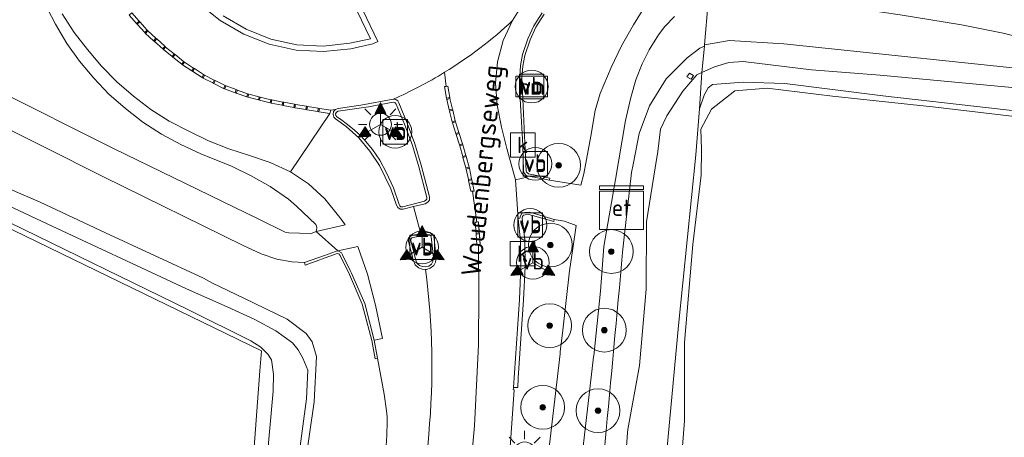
# Model space of a CAD drawing. Header units: metres. Extents: x 153919 to 160124, y 449312 to 452850.
# Tile 41 of 81: x 156020 to 156110, y 451740 to 451778. Entities that reach past the tile are written whole.
import ezdxf
from ezdxf.enums import TextEntityAlignment as Align

# ---------------------------------------------------------------- set-up
doc = ezdxf.new("R2010")
doc.units = ezdxf.units.M
for name, color, linetype, lineweight in [('B-WE-GR-BOOM-S', 90, 'Continuous', 25), ('B-WE-GR-GRAS-GV', 60, 'Continuous', 13), ('B-WE-GR-GROENVOORZIENING-GV', 80, 'Continuous', 18), ('B-WE-IE-MEUBILAIR_WEGMEUBILAIR-GV', 7, 'Continuous', 18), ('B-WE-IE-MEUBILAIR_WEGMEUBILAIR-S', 7, 'Continuous', 25), ('B-WE-IE-MEUBILAIR_WEGMEUBILAIR_PAAL-S', 7, 'Continuous', 25), ('B-WE-IE-MEUBILAIR_WEGMEUBILAIR_VERKEERSBORD-S', 7, 'Continuous', 25), ('B-WE-IE-TERREINAFSCHEIDING_KUNSTMATIG_MUUR-GV', 90, 'Continuous', 18), ('B-WE-KL-ET_KAST-S', 10, 'Continuous', 25), ('B-WE-KL-ET_LS_OV_LICHTMAST-S', 190, 'Continuous', 25), ('B-WE-OG-TOPOGRAFIE-T18', 7, 'Continuous', 18), ('B-WE-OG-TOPOGRAFIE_WATER-GV', 130, 'Continuous', 18), ('B-WE-OG-TOPOGRAFIE_WATER_SLOOT-GV', 120, 'Continuous', 18), ('B-WE-OG-WEG-GV', 7, 'Continuous', 18), ('B-WE-RI-GWA_KOLK-S', 30, 'Continuous', 25), ('B-WE-VH-VERHARDING_ASFALT-GV', 252, 'Continuous', 18), ('B-WE-VH-VERHARDING_GESLOTEN-GV', 252, 'Continuous', 18), ('B-WE-VH-VERHARDING_OPEN-GV', 252, 'Continuous', 18)]:
    doc.layers.add(name, color=color, linetype=linetype, lineweight=lineweight)
doc.styles.add('NLCS-ISO', font='NLCS-ISO.ttf')
doc.styles.add('NLCS-ISO-M1000-T18', font='NLCS-ISO.ttf', dxfattribs={"height": 1.8})

# ---------------------------------------------------------------- blocks, each defined once
blk = doc.blocks.new('SIE-WEG_VERKEERSBORD-SO')
at = {"color": 0, "linetype": 'ByBlock', "lineweight": 18}
blk.add_lwpolyline([(-1.125, -1.125), (1.125, -1.125), (1.125, 1.125), (-1.125, 1.125)], close=True, dxfattribs=at)
at = {"color": 0, "linetype": 'ByBlock', "lineweight": 18, "style": 'NLCS-ISO'}
blk.add_text('vb', height=1.5, dxfattribs=at).set_placement((0, 0), align=Align.MIDDLE_CENTER)
blk = doc.blocks.new('SIE-WEG_VERKEERSBORD_WEGWIJZER-SO')
at = {"linetype": 'ByBlock', "lineweight": 18}
h = blk.add_hatch(color=0, dxfattribs=at)
h.dxf.hatch_style = 1
h.paths.add_polyline_path([(0.5, 1), (0, 2), (-0.5, 1)])
h = blk.add_hatch(color=0, dxfattribs=at)
h.dxf.hatch_style = 1
h.paths.add_polyline_path([(-1.384, -0.222), (-2, -1.155), (-0.884, -1.088)])
h = blk.add_hatch(color=0, dxfattribs=at)
h.dxf.hatch_style = 1
h.paths.add_polyline_path([(1.384, -0.222), (2, -1.155), (0.884, -1.088)])
at = {"color": 0, "linetype": 'ByBlock', "lineweight": 18}
for points in [[(0.5, 1), (0, 2), (-0.5, 1)], [(-1.384, -0.222), (-2, -1.155), (-0.884, -1.088)], [(1.384, -0.222), (2, -1.155), (0.884, -1.088)]]:
    blk.add_lwpolyline(points, close=True, dxfattribs=at)
for points in [[(0, 1), (0, 0)], [(-1.134, -0.655), (0, 0)], [(1.134, -0.655), (0, 0)]]:
    blk.add_lwpolyline(points, dxfattribs=at)
blk = doc.blocks.new('SKL-ET_KAST_ELEKTRA-SO')
at = {"color": 0, "linetype": 'ByBlock', "lineweight": 18}
for points in [[(-2, 2), (2, 2), (2, 1.68), (-2, 1.68)], [(-2, 1.52), (2, 1.52), (2, -2), (-2, -2)]]:
    blk.add_lwpolyline(points, close=True, dxfattribs=at)
at = {"color": 0, "linetype": 'ByBlock', "lineweight": 18, "style": 'NLCS-ISO'}
blk.add_text('et', height=1.5, dxfattribs=at).set_placement((0, 0), align=Align.MIDDLE_CENTER)
blk = doc.blocks.new('SKL-ET_OV_LICHTMAST-SO')
at = {"color": 0, "linetype": 'ByBlock', "lineweight": 18}
for points in [[(0, 2), (0, 1.25)], [(-1.414, 1.414), (-0.884, 0.884)], [(0.884, 0.884), (1.414, 1.414)], [(-1.25, 0), (-2, 0)], [(2, 0), (1.25, 0)], [(-1.414, -1.414), (-0.884, -0.884)], [(0.884, -0.884), (1.414, -1.414)], [(0, -1.25), (0, -2)]]:
    blk.add_lwpolyline(points, dxfattribs=at)
blk.add_circle((0, 0), 1, dxfattribs=at)
blk = doc.blocks.new('SIE-WEG_PAAL_VERKEERSBORD-SO')
at = {"color": 0, "linetype": 'ByBlock', "lineweight": 18}
blk.add_circle((0, 0), 1.5, dxfattribs=at)
at = {"color": 0, "linetype": 'ByBlock', "lineweight": 18, "style": 'NLCS-ISO'}
blk.add_text('vb', height=1.5, dxfattribs=at).set_placement((0, 0.132), align=Align.MIDDLE_CENTER)
blk = doc.blocks.new('SIE-WEG_PAAL_HECTOMETERPAAL-SO')
at = {"color": 0, "linetype": 'ByBlock', "lineweight": 18}
blk.add_lwpolyline([(-1.44375, -0.94375), (1.44375, -0.94375), (1.44375, 0.94375), (-1.44375, 0.94375)], close=True, dxfattribs=at)
at = {"color": 0, "linetype": 'ByBlock', "lineweight": 18, "style": 'NLCS-ISO'}
blk.add_text('hm', height=1.5, dxfattribs=at).set_placement((0, 0), align=Align.MIDDLE_CENTER)
at = {"style": 'NLCS-ISO'}
blk.add_attdef('WAARDE', (2.13125, -1.69375), '', height=1.5, dxfattribs=at)
blk = doc.blocks.new('SRI-KOLK-SO')
at = {"color": 0, "linetype": 'ByBlock', "lineweight": 18}
blk.add_lwpolyline([(-1.125, -1.125), (1.125, -1.125), (1.125, 1.125), (-1.125, 1.125)], close=True, dxfattribs=at)
at = {"color": 0, "linetype": 'ByBlock', "lineweight": 18, "style": 'NLCS-ISO'}
blk.add_text('k', height=1.5, dxfattribs=at).set_placement((0, 0), align=Align.MIDDLE_CENTER)
blk = doc.blocks.new('SGR-BOOM_01-SO')
at = {"linetype": 'ByBlock', "lineweight": 18}
h = blk.add_hatch(color=0, dxfattribs=at)
h.dxf.hatch_style = 1
edge = h.paths.add_edge_path()
edge.add_arc((0, 0), 0.25, 0, 360)
at = {"color": 0, "linetype": 'ByBlock', "lineweight": 18}
for radius in [2, 0.25]:
    blk.add_circle((0, 0), radius, dxfattribs=at)

msp = doc.modelspace()

# ---------------------------------------------------------------- linework, layer by layer
at = {"layer": 'B-WE-GR-GRAS-GV', "flags": 128}
for points in [[(156029.35, 451606.962), (156033.749, 451644.4), (156035.888, 451664.701), (156041.327, 451737.99), (156041.934, 451746.17), (156042.069, 451747.991), (155984.938, 451775.782), (155970.884, 451781.186), (155963.135, 451784.165), (155960.139, 451785.317), (155937.846, 451794.233), (155917.216, 451804.29), (155884.66, 451819.962), (155880.879, 451821.616), (155879.628, 451822.163), (155879.51, 451821.04), (155869.668, 451727.718), (155865.53, 451688.485), (155864.948, 451675.306), (155864.741, 451670.626), (155861.618, 451607.156)], [(155931.116, 451805.689), (155947.529, 451797.964), (155962.185, 451790.698), (155977.729, 451783.391), (155990.156, 451776.408), (155993.062, 451775.092), (155997.271, 451773.544), (156005.551, 451769.384), (156014.728, 451764.659), (156021.873, 451761.593), (156027.83, 451758.777), (156036.77, 451754.635), (156037.61, 451754.193), (156040.457, 451752.808), (156044.413, 451750.882), (156046.166, 451749.584), (156046.705, 451748.833), (156047.109, 451747.485), (156046.871, 451743.345), (156046.06, 451737.653), (156034.207, 451609.159)], [(156111.336, 451769.366), (156103.593, 451770.277), (156094.205, 451771.286), (156088.242, 451772.012), (156085.293, 451771.757), (156083.154, 451770.093), (156082.166, 451768.271), (156082.245, 451766.394), (156082.222, 451764.064), (156081.444, 451757.712), (156080.705, 451748.764), (156080.693, 451741.597), (156077.548, 451701.764), (156075.212, 451678.663), (156074.322, 451671.336), (156073.672, 451663.379), (156070.347, 451628.677), (156069.734, 451623.007), (156069.104, 451616.684), (156068.417, 451608.273)], [(156053.345, 451737.379), (156053.507, 451740.282), (156053.548, 451741.516), (156053.539, 451741.983), (156053.48, 451742.524), (156053.275, 451744.042), (156052.679, 451747.318), (156052.444, 451747.28), (156052.148, 451748.961), (156051.28, 451752.277), (156050.107, 451754.992), (156049.266, 451756.709), (156049.174, 451756.842), (156049.049, 451756.904), (156048.884, 451756.866), (156046.065, 451755.844), (156045.993, 451756.076), (156044.86, 451756.138), (156043.468, 451756.393), (156042.052, 451756.855), (156040.39, 451757.618), (156027.652, 451763.912), (156016.534, 451769.495)]]:
    msp.add_lwpolyline(points, dxfattribs=at)
at = {"layer": 'B-WE-GR-GROENVOORZIENING-GV', "flags": 128}
for points in [[(156075.139, 451758.104), (156075.846, 451764.299), (156075.991, 451765.027), (156076.556, 451767.865), (156077.502, 451770.411), (156079.031, 451772.861), (156080.93, 451774.797), (156082.081, 451775.674), (156082.501, 451775.862), (156082.511, 451775.969), (156082.863, 451779.884)], [(156067.712, 451778.902), (156066.944, 451777.716), (156066.392, 451776.512), (156065.898, 451775.086), (156065.709, 451774.069), (156065.648, 451773.048), (156065.693, 451771.025), (156065.92, 451766.816), (156065.979, 451764.438), (156066.071, 451764.212), (156066.193, 451764.047), (156066.309, 451763.987), (156066.313, 451764.004), (156068.362, 451763.601), (156071.237, 451763.158), (156071.486, 451764.173), (156072.125, 451767.637), (156072.532, 451769.969), (156072.989, 451771.518), (156074.01, 451773.907), (156074.954, 451775.872), (156076.023, 451777.813), (156076.84, 451779.067)], [(156079.776, 451778.56), (156078.906, 451777.649), (156078.328, 451776.887), (156077.466, 451775.517), (156076.825, 451774.228), (156076.257, 451772.771), (156075.784, 451771.172), (156075.294, 451769.061), (156074.382, 451763.672), (156073.33, 451757.538), (156073.025, 451753.444), (156072.405, 451747.555), (156072.396, 451747.468), (156071.061, 451736.103)], [(156068.008, 451736.322), (156069.33, 451747.743), (156069.355, 451747.942), (156069.565, 451749.62), (156070.202, 451755.324), (156070.492, 451757.343), (156070.804, 451759.468), (156069.741, 451759.855), (156068.797, 451760.022), (156066.881, 451760.593), (156066.503, 451760.671), (156066.101, 451760.655), (156065.837, 451760.541), (156065.706, 451760.331), (156065.668, 451760.114), (156065.518, 451760.072), (156065.719, 451758.06), (156065.761, 451755.67), (156065.618, 451752.682), (156065.087, 451744.664), (156065.063, 451744.455), (156065.155, 451744.434), (156064.771, 451739.183)], [(156060.587, 451609.414), (156061.338, 451615.86), (156062.634, 451624.086), (156064.134, 451637.397), (156067.255, 451674.474), (156069.51, 451698.367), (156071.73, 451719.881), (156072.039, 451724.164), (156073.111, 451735.957), (156073.545, 451740.735)]]:
    msp.add_lwpolyline(points, dxfattribs=at)
at = {"layer": 'B-WE-GR-GROENVOORZIENING-GV'}
msp.add_lwpolyline([(156073.545, 451740.735, 0.000348), (156075.139, 451758.104)], format="xyb", dxfattribs=at)
at = {"layer": 'B-WE-IE-MEUBILAIR_WEGMEUBILAIR-GV', "flags": 128}
for points in [[(156036.349, 451779.76), (156038.29, 451778.205), (156040.465, 451776.956), (156042.786, 451776.029), (156045.229, 451775.483), (156047.729, 451775.357), (156050.229, 451775.612), (156052.235, 451776.058), (156052.704, 451776.282), (156050.619, 451780.626)], [(156049.961, 451780.86), (156052.016, 451776.512), (156050.134, 451776.119), (156047.717, 451775.857), (156045.298, 451775.97), (156042.932, 451776.494), (156040.685, 451777.406), (156038.575, 451778.62)], [(156067.712, 451778.902), (156066.944, 451777.716), (156066.392, 451776.512), (156065.898, 451775.086), (156065.709, 451774.069), (156065.648, 451773.048), (156065.693, 451771.025), (156065.92, 451766.816), (156065.979, 451764.438), (156066.071, 451764.212), (156066.193, 451764.047), (156066.309, 451763.987), (156066.313, 451764.004), (156068.362, 451763.601), (156068.395, 451763.78), (156067.527, 451763.958), (156066.442, 451764.188), (156066.355, 451764.263), (156066.279, 451764.332), (156066.234, 451764.428), (156066.112, 451767.027), (156065.943, 451771.021), (156065.854, 451773.024), (156065.936, 451774.026), (156066.11, 451775.01), (156066.603, 451776.439), (156067.121, 451777.596), (156067.886, 451778.777)]]:
    msp.add_lwpolyline(points, dxfattribs=at)
for points in [[(156030.239, 451778.886), (156030.005, 451778.679), (156030.667, 451777.932), (156030.901, 451778.139)], [(156030.967, 451778.064), (156030.734, 451777.857), (156031.418, 451777.085), (156031.629, 451777.318)], [(156031.7, 451777.247), (156031.491, 451777.016), (156032.232, 451776.347), (156032.437, 451776.575)], [(156032.511, 451776.508), (156032.306, 451776.28), (156033.059, 451775.6), (156033.249, 451775.836)], [(156033.325, 451775.771), (156033.137, 451775.537), (156033.914, 451774.911), (156034.104, 451775.148)], [(156034.183, 451775.085), (156033.992, 451774.849), (156034.793, 451774.204), (156034.962, 451774.462)], [(156035.042, 451774.402), (156034.875, 451774.147), (156035.711, 451773.602), (156035.874, 451773.852)], [(156035.958, 451773.797), (156035.795, 451773.547), (156036.658, 451772.984), (156036.79, 451773.246)], [(156036.876, 451773.196), (156036.745, 451772.935), (156037.636, 451772.487), (156037.769, 451772.749)], [(156037.858, 451772.705), (156037.726, 451772.442), (156038.617, 451771.993), (156038.75, 451772.258)], [(156038.842, 451772.217), (156038.708, 451771.951), (156039.678, 451771.598), (156039.779, 451771.875)], [(156039.873, 451771.841), (156039.772, 451771.564), (156040.736, 451771.213), (156040.81, 451771.499)], [(156058.96, 451771.085), (156059.254, 451771.157), (156059.088, 451772.194), (156058.777, 451772.15)], [(156040.906, 451771.469), (156040.832, 451771.184), (156041.798, 451770.935), (156041.873, 451771.224)], [(156041.97, 451771.199), (156041.895, 451770.91), (156042.861, 451770.661), (156042.937, 451770.954)], [(156043.034, 451770.931), (156042.959, 451770.637), (156043.956, 451770.443), (156044.014, 451770.742)], [(156044.112, 451770.723), (156044.054, 451770.424), (156045.034, 451770.234), (156045.092, 451770.534)], [(156057.021, 451761.45), (156057.247, 451761.583), (156057.412, 451761.786), (156057.399, 451762.073), (156056.662, 451764.969), (156056.087, 451766.931), (156055.382, 451768.799), (156054.614, 451770.668), (156054.513, 451770.857), (156054.337, 451770.984), (156054.094, 451771.005), (156051.134, 451770.442), (156049.072, 451770.155), (156048.833, 451770.071), (156048.652, 451769.865), (156048.609, 451769.591), (156048.671, 451769.374), (156048.82, 451769.199), (156049.8, 451768.507), (156050.961, 451767.457), (156051.976, 451766.254), (156052.834, 451764.929), (156053.879, 451762.801), (156054.402, 451761.309), (156054.527, 451761.092), (156054.733, 451760.961), (156055.012, 451760.951), (156055.943, 451761.182)], [(156048.87, 451769.507), (156048.838, 451769.659), (156048.912, 451769.816), (156049.086, 451769.908), (156051.832, 451770.319), (156054.104, 451770.739), (156054.266, 451770.683), (156054.376, 451770.558), (156055.135, 451768.71), (156055.842, 451766.857), (156056.415, 451764.932), (156057.18, 451762.015), (156057.161, 451761.88), (156057.092, 451761.765), (156056.966, 451761.693), (156054.968, 451761.171), (156054.81, 451761.165), (156054.691, 451761.253), (156054.651, 451761.378), (156054.123, 451762.889), (156053.451, 451764.345), (156052.875, 451765.424), (156052.197, 451766.419), (156051.408, 451767.348), (156051.147, 451767.646), (156050.558, 451768.165), (156049.936, 451768.692), (156049.285, 451769.165), (156048.961, 451769.399)], [(156059.279, 451771.06), (156058.983, 451770.988), (156059.219, 451770.016), (156059.511, 451770.087)], [(156045.19, 451770.516), (156045.132, 451770.216), (156046.126, 451770.053), (156046.176, 451770.357)], [(156046.274, 451770.341), (156046.225, 451770.037), (156047.209, 451769.876), (156047.26, 451770.183)], [(156047.358, 451770.167), (156047.308, 451769.86), (156048.327, 451769.693), (156048.393, 451770.001)], [(156059.48, 451768.938), (156059.766, 451769.017), (156059.534, 451769.99), (156059.242, 451769.919)], [(156059.796, 451768.921), (156059.514, 451768.832), (156059.816, 451767.878), (156060.097, 451767.967)], [(156060.148, 451766.829), (156060.429, 451766.918), (156060.127, 451767.872), (156059.846, 451767.783)], [(156060.457, 451766.822), (156060.175, 451766.733), (156060.441, 451765.779), (156060.735, 451765.861)], [(156060.763, 451765.765), (156060.467, 451765.683), (156060.736, 451764.719), (156061.041, 451764.804)], [(156061.064, 451764.707), (156060.759, 451764.622), (156060.967, 451763.663), (156061.262, 451763.727)], [(156061.49, 451762.599), (156061.282, 451763.629), (156060.988, 451763.565), (156061.199, 451762.588)], [(156068.797, 451760.022), (156066.881, 451760.593), (156066.503, 451760.671), (156066.101, 451760.655), (156065.837, 451760.541), (156065.706, 451760.331), (156065.668, 451760.114), (156065.518, 451760.072), (156065.719, 451758.06), (156065.761, 451755.67), (156065.618, 451752.682), (156065.087, 451744.664), (156065.466, 451744.649), (156065.506, 451745.532), (156065.997, 451752.65), (156066.146, 451755.656), (156066.101, 451758.135), (156065.874, 451760.129), (156065.904, 451760.281), (156066, 451760.394), (156066.14, 451760.448), (156066.486, 451760.457), (156066.813, 451760.387), (156068.75, 451759.818)], [(156061.887, 451759.781), (156061.589, 451759.751), (156061.658, 451758.768), (156061.958, 451758.789)], [(156056.613, 451758.71), (156055.892, 451758.564), (156055.655, 451758.466), (156055.496, 451758.253), (156055.488, 451757.997), (156055.945, 451756.221), (156056.111, 451755.874), (156056.401, 451755.602), (156056.745, 451755.465), (156057.037, 451755.449), (156057.138, 451755.444), (156057.474, 451755.564), (156057.799, 451755.816), (156057.968, 451756.115), (156058.016, 451756.534), (156057.795, 451758.475), (156057.68, 451758.692), (156057.46, 451758.833), (156057.218, 451758.833)], [(156057.52, 451758.512), (156057.576, 451758.411), (156057.765, 451756.526), (156057.73, 451756.181), (156057.61, 451755.928), (156057.34, 451755.731), (156057.084, 451755.669), (156056.767, 451755.696), (156056.492, 451755.798), (156056.262, 451756.025), (156056.164, 451756.289), (156055.712, 451758.043), (156055.719, 451758.195), (156055.804, 451758.324), (156055.936, 451758.372), (156057.262, 451758.641), (156057.413, 451758.611)], [(156062.037, 451757.691), (156061.965, 451758.69), (156061.665, 451758.668), (156061.734, 451757.685), (156061.899, 451757.688)]]:
    msp.add_lwpolyline(points, close=True, dxfattribs=at)
at = {"layer": 'B-WE-IE-TERREINAFSCHEIDING_KUNSTMATIG_MUUR-GV', "flags": 128}
msp.add_lwpolyline([(156052.679, 451747.318), (156052.351, 451748.981), (156051.509, 451752.333), (156050.308, 451755.113), (156050.186, 451755.358), (156049.483, 451756.765), (156049.368, 451756.961), (156049.05, 451757.151), (156048.833, 451757.075), (156047.831, 451756.723), (156045.993, 451756.076), (156046.065, 451755.844), (156048.884, 451756.866), (156049.049, 451756.904), (156049.174, 451756.842), (156049.266, 451756.709), (156050.107, 451754.992), (156051.28, 451752.277), (156052.148, 451748.961), (156052.444, 451747.28)], close=True, dxfattribs=at)
at = {"layer": 'B-WE-OG-TOPOGRAFIE_WATER-GV', "flags": 128}
for points in [[(155921.187, 451807.417), (155943.055, 451796.864), (155961.824, 451787.75), (155980.252, 451778.663), (155988.066, 451774.892), (155992.002, 451772.964), (155994.639, 451771.787), (155997.953, 451770.145), (156019.086, 451759.729), (156035.422, 451751.752), (156041.092, 451748.909), (156042.014, 451748.348), (156042.664, 451747.706), (156042.985, 451747.188), (156043.186, 451745.864), (156043.131, 451744.306), (156042.564, 451737.902)], [(156045.402, 451737.7), (156046.187, 451743.63), (156046.304, 451746.231), (156045.854, 451747.344), (156045.435, 451748.094), (156044.903, 451748.745), (156043.393, 451749.837), (156041.462, 451750.869), (156038.955, 451752.039), (156035.242, 451753.672), (156022.053, 451759.829), (156014.072, 451763.57), (156004.981, 451768.183), (155996.929, 451771.978), (155994.704, 451773.068), (155994.144, 451773.342), (155993.614, 451773.594), (155993.072, 451773.851), (155974.459, 451782.98), (155952.688, 451793.485), (155933.178, 451802.985)], [(156113.828, 451771.782), (156098.536, 451773.211), (156092.291, 451773.683), (156086.046, 451774.444), (156084.723, 451774.35), (156083.424, 451773.971), (156082.282, 451773.437), (156082.055, 451770.133), (156082.471, 451771.373), (156082.838, 451772.034), (156083.255, 451772.343), (156086.05, 451772.573), (156089.858, 451772.443), (156098.781, 451771.303), (156111.384, 451769.89)]]:
    msp.add_lwpolyline(points, dxfattribs=at)
msp.add_lwpolyline([(156082.282, 451773.437), (156081.828, 451773.225), (156080.546, 451771.75), (156079.09, 451769.494), (156078.514, 451768.266), (156078.241, 451766.217), (156078.009, 451764.731), (156077.235, 451759.78), (156077.195, 451753.646), (156076.568, 451746.654), (156075.522, 451740.811), (156075.502, 451740.544), (156075.118, 451735.305), (156075.126, 451735.219), (156078.711, 451734.93), (156080.148, 451750.309), (156081.717, 451765.912), (156082.055, 451770.133)], close=True, dxfattribs=at)
at = {"layer": 'B-WE-OG-TOPOGRAFIE_WATER_SLOOT-GV', "flags": 128}
for points in [[(156042.564, 451737.902), (156043.131, 451744.306), (156043.186, 451745.864), (156042.985, 451747.188), (156042.664, 451747.706), (156042.014, 451748.348), (156041.092, 451748.909), (156035.422, 451751.752), (156019.086, 451759.729), (155997.953, 451770.145), (155994.639, 451771.787), (155994.419, 451771.482), (155993.215, 451772), (155991.86, 451772.641), (155992.002, 451772.964), (155988.066, 451774.892), (155980.252, 451778.663), (155961.824, 451787.75), (155943.055, 451796.864), (155921.187, 451807.417)], [(156046.06, 451737.653), (156046.871, 451743.345), (156047.109, 451747.485), (156046.705, 451748.833), (156046.166, 451749.584), (156044.413, 451750.882), (156040.457, 451752.808), (156037.61, 451754.193), (156036.77, 451754.635), (156027.83, 451758.777), (156021.873, 451761.593), (156014.728, 451764.659), (156005.551, 451769.384), (155997.271, 451773.544), (155993.062, 451775.092), (155990.156, 451776.408), (155977.729, 451783.391), (155962.185, 451790.698), (155947.529, 451797.964), (155931.116, 451805.689)], [(155933.178, 451802.985), (155952.688, 451793.485), (155974.459, 451782.98), (155993.072, 451773.851), (155993.614, 451773.594), (155994.144, 451773.342), (155994.704, 451773.068), (155996.929, 451771.978), (156004.981, 451768.183), (156014.072, 451763.57), (156022.053, 451759.829), (156035.242, 451753.672), (156038.955, 451752.039), (156041.462, 451750.869), (156043.393, 451749.837), (156044.903, 451748.745), (156045.435, 451748.094), (156045.854, 451747.344), (156046.304, 451746.231), (156046.187, 451743.63), (156045.402, 451737.7)], [(155930.42, 451801.124), (155937.692, 451797.602), (155939.594, 451796.881), (155941.574, 451796.091), (155943.088, 451795.316), (155945.015, 451793.952), (155947.483, 451792.693), (155962.371, 451785.241), (155970.884, 451781.186), (155984.938, 451775.782), (156042.069, 451747.991), (156041.934, 451746.17), (156041.327, 451737.99)], [(156115.291, 451773.37), (156089.745, 451776.063), (156084.796, 451776.354), (156082.511, 451775.969), (156082.501, 451775.862), (156082.282, 451773.437), (156083.424, 451773.971), (156084.723, 451774.35), (156086.046, 451774.444), (156092.291, 451773.683), (156098.536, 451773.211), (156113.828, 451771.782)], [(156082.282, 451773.437), (156082.501, 451775.862), (156082.081, 451775.674), (156080.93, 451774.797), (156079.031, 451772.861), (156077.502, 451770.411), (156076.556, 451767.865), (156075.991, 451765.027), (156075.846, 451764.299), (156075.139, 451758.104)], [(156063.283, 451610.059), (156063.841, 451615.946), (156067.244, 451647.869), (156070.31, 451679.81), (156073.088, 451703.561), (156074.146, 451719.105), (156074.965, 451729.297), (156075.263, 451733.715), (156075.126, 451735.219), (156075.118, 451735.305), (156075.502, 451740.544), (156075.522, 451740.811), (156076.568, 451746.654), (156077.195, 451753.646), (156077.235, 451759.78), (156078.009, 451764.731), (156078.241, 451766.217), (156078.514, 451768.266), (156079.09, 451769.494), (156080.546, 451771.75), (156081.828, 451773.225), (156082.282, 451773.437)], [(156111.384, 451769.89), (156098.781, 451771.303), (156089.858, 451772.443), (156086.05, 451772.573), (156083.255, 451772.343), (156082.838, 451772.034), (156082.471, 451771.373), (156082.055, 451770.133), (156081.717, 451765.912), (156080.148, 451750.309), (156078.711, 451734.93), (156078.191, 451729.36), (156075.605, 451701.559), (156072.419, 451666.732), (156069.123, 451627.166), (156067.613, 451614.034), (156067.098, 451609.485)], [(156068.417, 451608.273), (156069.104, 451616.684), (156069.734, 451623.007), (156070.347, 451628.677), (156073.672, 451663.379), (156074.322, 451671.336), (156075.212, 451678.663), (156077.548, 451701.764), (156080.693, 451741.597), (156080.705, 451748.764), (156081.444, 451757.712), (156082.222, 451764.064), (156082.245, 451766.394), (156082.166, 451768.271), (156083.154, 451770.093), (156085.293, 451771.757), (156088.242, 451772.012), (156094.205, 451771.286), (156103.593, 451770.277), (156111.336, 451769.366)], [(156073.545, 451740.735), (156073.111, 451735.957), (156072.039, 451724.164), (156071.73, 451719.881), (156069.51, 451698.367), (156067.255, 451674.474), (156064.134, 451637.397), (156062.634, 451624.086), (156061.338, 451615.86), (156060.587, 451609.414)]]:
    msp.add_lwpolyline(points, dxfattribs=at)
msp.add_lwpolyline([(156081.511, 451773.166), (156081.286, 451772.83), (156080.889, 451773.049), (156081.144, 451773.389)], close=True, dxfattribs=at)
at = {"layer": 'B-WE-OG-TOPOGRAFIE_WATER_SLOOT-GV'}
msp.add_lwpolyline([(156075.139, 451758.104, -0.000348), (156073.545, 451740.735)], format="xyb", dxfattribs=at)
at = {"layer": 'B-WE-OG-WEG-GV', "flags": 128}
for points in [[(155935.051, 451812.991), (155949.434, 451806.06), (155963.263, 451799.34), (155976.875, 451792.499), (155990.39, 451785.741), (156003.885, 451778.846), (156017.612, 451771.983), (156028.553, 451766.488), (156041.775, 451760.057), (156044.226, 451758.855), (156044.585, 451758.796), (156045.552, 451758.765), (156046.563, 451758.707), (156047.072, 451758.915)], [(156047.027, 451759.542), (156045.263, 451761.223), (156044.53, 451761.861), (156042.873, 451763.022), (156041.129, 451763.995), (156039.329, 451764.884), (156036.552, 451766.021), (156034.728, 451766.868), (156032.957, 451767.815), (156031.246, 451768.905), (156029.655, 451770.139), (156028.141, 451771.455), (156026.764, 451772.934), (156025.467, 451774.465), (156024.31, 451776.103), (156023.269, 451777.849), (156022.157, 451780.024), (156021.443, 451781.424), (156020.489, 451783.189), (156020.315, 451783.484), (156019.471, 451784.914), (156018.597, 451786.182), (156018.591, 451786.188)], [(156082.863, 451779.884), (156082.511, 451775.969), (156084.796, 451776.354), (156089.745, 451776.063), (156115.291, 451773.37), (156119.366, 451772.206), (156127.503, 451768.276), (156204.858, 451725.354), (156233.388, 451710.518), (156244.288, 451706.111), (156257.914, 451700.601)], [(156112.884, 451776.249), (156109.774, 451777.047), (156105.965, 451777.788), (156100.377, 451778.722), (156097.036, 451779.195), (156092.394, 451779.723), (156088.94, 451780.03), (156086.414, 451780.159)]]:
    msp.add_lwpolyline(points, dxfattribs=at)
at = {"layer": 'B-WE-OG-WEG-GV'}
msp.add_lwpolyline([(156047.072, 451758.915, 0.215233), (156047.027, 451759.542)], format="xyb", dxfattribs=at)
at = {"layer": 'B-WE-VH-VERHARDING_ASFALT-GV', "flags": 128}
for points in [[(156086.414, 451780.159), (156088.94, 451780.03), (156092.394, 451779.723), (156097.036, 451779.195), (156100.377, 451778.722), (156105.965, 451777.788), (156109.774, 451777.047), (156112.884, 451776.249)], [(156016.534, 451769.495), (156027.652, 451763.912), (156040.39, 451757.618), (156042.052, 451756.855), (156043.468, 451756.393), (156044.86, 451756.138), (156045.993, 451756.076), (156047.831, 451756.723), (156048.833, 451757.075), (156049.05, 451757.151), (156047.072, 451758.915), (156046.563, 451758.707), (156045.552, 451758.765), (156044.585, 451758.796), (156044.226, 451758.855), (156041.775, 451760.057), (156028.553, 451766.488), (156017.612, 451771.983)]]:
    msp.add_lwpolyline(points, dxfattribs=at)
at = {"layer": 'B-WE-VH-VERHARDING_GESLOTEN-GV', "flags": 128}
for points in [[(156065.004, 451778.204), (156066.062, 451779.908), (156067.274, 451781.533)], [(156050.619, 451780.626), (156052.704, 451776.282), (156052.235, 451776.058), (156050.229, 451775.612), (156047.729, 451775.357), (156045.229, 451775.483), (156042.786, 451776.029), (156040.465, 451776.956), (156038.29, 451778.205), (156036.349, 451779.76)], [(156066.062, 451779.908), (156065.004, 451778.204), (156064.149, 451776.382), (156063.619, 451774.433), (156063.438, 451772.453), (156063.602, 451770.443), (156063.979, 451768.452), (156064.459, 451766.501), (156065.259, 451763.628), (156066.287, 451763.886), (156066.309, 451763.987), (156066.193, 451764.047), (156066.071, 451764.212), (156065.979, 451764.438), (156065.92, 451766.816), (156065.693, 451771.025), (156065.648, 451773.048), (156065.709, 451774.069), (156065.898, 451775.086), (156066.392, 451776.512), (156066.944, 451777.716), (156067.712, 451778.902)], [(156023.869, 451778.799), (156024.972, 451777.109), (156026.184, 451775.54), (156027.466, 451774.01), (156028.867, 451772.577), (156030.378, 451771.276), (156031.974, 451770.072), (156033.653, 451769.007), (156035.439, 451768.095), (156037.227, 451767.209), (156039.086, 451766.474), (156040.983, 451765.845), (156042.881, 451765.208), (156044.717, 451764.375), (156048.327, 451769.693), (156047.308, 451769.86), (156047.209, 451769.876), (156046.225, 451770.037), (156046.126, 451770.053), (156045.132, 451770.216), (156045.034, 451770.234), (156044.054, 451770.424), (156043.956, 451770.443), (156042.959, 451770.637), (156042.861, 451770.661), (156041.895, 451770.91), (156041.798, 451770.935), (156040.832, 451771.184), (156040.736, 451771.213), (156039.772, 451771.564), (156039.678, 451771.598), (156038.708, 451771.951), (156038.617, 451771.993), (156037.726, 451772.442), (156037.636, 451772.487), (156036.745, 451772.935), (156036.658, 451772.984), (156035.795, 451773.547), (156035.711, 451773.602), (156034.875, 451774.147), (156034.793, 451774.204), (156033.992, 451774.849), (156033.914, 451774.911), (156033.137, 451775.537), (156033.059, 451775.6), (156032.306, 451776.28), (156032.232, 451776.347), (156031.491, 451777.016), (156031.418, 451777.085), (156030.734, 451777.857), (156030.667, 451777.932), (156030.005, 451778.679)], [(156030.005, 451778.679), (156030.667, 451777.932), (156030.734, 451777.857), (156031.418, 451777.085), (156031.491, 451777.016), (156032.232, 451776.347), (156032.306, 451776.28), (156033.059, 451775.6), (156033.137, 451775.537), (156033.914, 451774.911), (156033.992, 451774.849), (156034.793, 451774.204), (156034.875, 451774.147), (156035.711, 451773.602), (156035.795, 451773.547), (156036.658, 451772.984), (156036.745, 451772.935), (156037.636, 451772.487), (156037.726, 451772.442), (156038.617, 451771.993), (156038.708, 451771.951), (156039.678, 451771.598), (156039.772, 451771.564), (156040.736, 451771.213), (156040.832, 451771.184), (156041.798, 451770.935), (156041.895, 451770.91), (156042.861, 451770.661), (156042.959, 451770.637), (156043.956, 451770.443), (156044.054, 451770.424), (156045.034, 451770.234), (156045.132, 451770.216), (156046.126, 451770.053), (156046.225, 451770.037), (156047.209, 451769.876), (156047.308, 451769.86), (156048.327, 451769.693), (156048.393, 451770.001), (156047.358, 451770.167), (156047.26, 451770.183), (156046.274, 451770.341), (156046.176, 451770.357), (156045.19, 451770.516), (156045.092, 451770.534), (156044.112, 451770.723), (156044.014, 451770.742), (156043.034, 451770.931), (156042.937, 451770.954), (156041.97, 451771.199), (156041.873, 451771.224), (156040.906, 451771.469), (156040.81, 451771.499), (156039.873, 451771.841), (156039.779, 451771.875), (156038.842, 451772.217), (156038.75, 451772.258), (156037.858, 451772.705), (156037.769, 451772.749), (156036.876, 451773.196), (156036.79, 451773.246), (156035.958, 451773.797), (156035.874, 451773.852), (156035.042, 451774.402), (156034.962, 451774.462), (156034.183, 451775.085), (156034.104, 451775.148), (156033.325, 451775.771), (156033.249, 451775.836), (156032.511, 451776.508), (156032.437, 451776.575), (156031.7, 451777.247), (156031.629, 451777.318), (156030.967, 451778.064), (156030.901, 451778.139), (156030.239, 451778.886)], [(156030.239, 451778.886), (156030.901, 451778.139), (156030.967, 451778.064), (156031.629, 451777.318), (156031.7, 451777.247), (156032.437, 451776.575), (156032.511, 451776.508), (156033.249, 451775.836), (156033.325, 451775.771), (156034.104, 451775.148), (156034.183, 451775.085), (156034.962, 451774.462), (156035.042, 451774.402), (156035.874, 451773.852), (156035.958, 451773.797), (156036.79, 451773.246), (156036.876, 451773.196), (156037.769, 451772.749), (156037.858, 451772.705), (156038.75, 451772.258), (156038.842, 451772.217), (156039.779, 451771.875), (156039.873, 451771.841), (156040.81, 451771.499), (156040.906, 451771.469), (156041.873, 451771.224), (156041.97, 451771.199), (156042.937, 451770.954), (156043.034, 451770.931), (156044.014, 451770.742), (156044.112, 451770.723), (156045.092, 451770.534), (156045.19, 451770.516), (156046.176, 451770.357), (156046.274, 451770.341), (156047.26, 451770.183), (156047.358, 451770.167), (156048.393, 451770.001), (156048.833, 451770.071), (156049.072, 451770.155), (156051.134, 451770.442), (156054.094, 451771.005)], [(156076.84, 451779.067), (156076.023, 451777.813), (156074.954, 451775.872), (156074.01, 451773.907), (156072.989, 451771.518), (156072.532, 451769.969), (156072.125, 451767.637), (156071.486, 451764.173), (156071.237, 451763.158), (156068.362, 451763.601), (156066.313, 451764.004), (156066.309, 451763.987), (156066.287, 451763.886), (156065.259, 451763.628), (156065.518, 451760.072), (156065.668, 451760.114), (156065.706, 451760.331), (156065.837, 451760.541), (156066.101, 451760.655), (156066.503, 451760.671), (156066.881, 451760.593), (156068.797, 451760.022), (156069.741, 451759.855), (156070.804, 451759.468), (156070.492, 451757.343), (156070.202, 451755.324), (156069.565, 451749.62), (156069.355, 451747.942), (156069.33, 451747.743), (156068.008, 451736.322)], [(156065.518, 451760.072), (156065.259, 451763.628), (156064.459, 451766.501), (156063.979, 451768.452), (156063.602, 451770.443), (156063.438, 451772.453), (156063.619, 451774.433), (156064.149, 451776.382), (156065.004, 451778.204)], [(156071.061, 451736.103), (156072.396, 451747.468), (156072.405, 451747.555), (156073.025, 451753.444), (156073.33, 451757.538), (156074.382, 451763.672), (156075.294, 451769.061), (156075.784, 451771.172), (156076.257, 451772.771), (156076.825, 451774.228), (156077.466, 451775.517), (156078.328, 451776.887), (156078.906, 451777.649), (156079.776, 451778.56)], [(156060.098, 451725.401), (156061.512, 451741.158), (156061.879, 451748.537), (156061.919, 451753.268), (156061.899, 451757.688), (156061.734, 451757.685), (156061.665, 451758.668), (156061.658, 451758.768), (156061.589, 451759.751), (156061.738, 451759.766), (156061.344, 451762.593), (156061.199, 451762.588), (156060.988, 451763.565), (156060.967, 451763.663), (156060.759, 451764.622), (156060.736, 451764.719), (156060.467, 451765.683), (156060.441, 451765.779), (156060.175, 451766.733), (156060.148, 451766.829), (156059.846, 451767.783), (156059.816, 451767.878), (156059.514, 451768.832), (156059.48, 451768.938), (156059.242, 451769.919), (156059.219, 451770.016), (156058.983, 451770.988), (156058.96, 451771.085), (156058.777, 451772.15), (156058.932, 451772.172), (156058.795, 451773.46)], [(156058.795, 451773.46), (156058.932, 451772.172), (156059.088, 451772.194), (156059.254, 451771.157), (156059.279, 451771.06), (156059.511, 451770.087), (156059.534, 451769.99), (156059.766, 451769.017), (156059.796, 451768.921), (156060.097, 451767.967), (156060.127, 451767.872), (156060.429, 451766.918), (156060.457, 451766.822), (156060.735, 451765.861), (156060.763, 451765.765), (156061.041, 451764.804), (156061.064, 451764.707), (156061.262, 451763.727), (156061.282, 451763.629), (156061.49, 451762.599), (156061.344, 451762.593), (156061.738, 451759.766), (156061.887, 451759.781), (156062.037, 451757.691), (156061.899, 451757.688), (156061.919, 451753.268), (156061.879, 451748.537), (156061.512, 451741.158), (156060.098, 451725.401)], [(156054.094, 451771.005), (156054.337, 451770.984), (156054.513, 451770.857), (156054.614, 451770.668), (156055.382, 451768.799), (156056.087, 451766.931), (156056.662, 451764.969), (156057.399, 451762.073), (156057.412, 451761.786), (156057.247, 451761.583), (156057.021, 451761.45), (156055.943, 451761.182), (156056.613, 451758.71), (156057.218, 451758.833), (156057.46, 451758.833), (156057.68, 451758.692), (156057.795, 451758.475), (156058.016, 451756.534), (156057.968, 451756.115), (156057.799, 451755.816), (156057.474, 451755.564), (156057.138, 451755.444), (156057.037, 451755.449)], [(156057.037, 451755.449), (156056.745, 451755.465), (156056.401, 451755.602), (156056.111, 451755.874), (156055.945, 451756.221), (156055.488, 451757.997), (156055.496, 451758.253), (156055.655, 451758.466), (156055.892, 451758.564), (156056.613, 451758.71), (156055.943, 451761.182), (156055.012, 451760.951), (156054.733, 451760.961), (156054.527, 451761.092), (156054.402, 451761.309), (156053.879, 451762.801), (156052.834, 451764.929), (156051.976, 451766.254), (156050.961, 451767.457), (156049.8, 451768.507), (156048.82, 451769.199), (156048.671, 451769.374), (156048.609, 451769.591), (156048.652, 451769.865), (156048.833, 451770.071), (156048.393, 451770.001), (156048.327, 451769.693)], [(156048.327, 451769.693), (156044.717, 451764.375), (156046.374, 451763.269), (156047.856, 451761.911), (156049.113, 451760.352), (156049.432, 451759.925), (156049.711, 451759.518), (156047.072, 451758.915), (156049.05, 451757.151), (156050.886, 451757.545), (156051.743, 451755.019), (156052.482, 451752.176), (156053.114, 451749.116), (156052.351, 451748.981), (156052.679, 451747.318), (156053.275, 451744.042), (156053.48, 451742.524), (156053.539, 451741.983), (156053.548, 451741.516), (156053.507, 451740.282), (156053.345, 451737.379)], [(156064.771, 451739.183), (156065.155, 451744.434), (156065.063, 451744.455), (156065.087, 451744.664), (156065.618, 451752.682), (156065.761, 451755.67), (156065.719, 451758.06), (156065.518, 451760.072)], [(156057.345, 451740.383), (156055.03, 451712.258)], [(156055.03, 451712.258), (156057.345, 451740.383)]]:
    msp.add_lwpolyline(points, dxfattribs=at)
at = {"layer": 'B-WE-VH-VERHARDING_GESLOTEN-GV'}
for points in [[(156065.004, 451778.204, -0.051218), (156058.795, 451773.46)], [(156058.795, 451773.46, 0.051218), (156065.004, 451778.204)], [(156058.795, 451773.46, -0.034663), (156054.094, 451771.005)], [(156054.094, 451771.005, 0.034663), (156058.795, 451773.46)], [(156057.037, 451755.449, -0.056419), (156057.345, 451740.383)], [(156057.345, 451740.383, 0.056419), (156057.037, 451755.449)]]:
    msp.add_lwpolyline(points, format="xyb", dxfattribs=at)
at = {"layer": 'B-WE-VH-VERHARDING_GESLOTEN-GV', "flags": 128}
for points in [[(156060.127, 451767.872), (156060.097, 451767.967), (156059.796, 451768.921), (156059.766, 451769.017), (156059.534, 451769.99), (156059.511, 451770.087), (156059.279, 451771.06), (156059.254, 451771.157), (156059.088, 451772.194), (156058.932, 451772.172), (156058.777, 451772.15), (156058.96, 451771.085), (156058.983, 451770.988), (156059.219, 451770.016), (156059.242, 451769.919), (156059.48, 451768.938), (156059.514, 451768.832), (156059.816, 451767.878), (156059.846, 451767.783), (156060.148, 451766.829), (156060.175, 451766.733), (156060.441, 451765.779), (156060.467, 451765.683), (156060.736, 451764.719), (156060.759, 451764.622), (156060.967, 451763.663), (156060.988, 451763.565), (156061.199, 451762.588), (156061.344, 451762.593), (156061.49, 451762.599), (156061.282, 451763.629), (156061.262, 451763.727), (156061.064, 451764.707), (156061.041, 451764.804), (156060.763, 451765.765), (156060.735, 451765.861), (156060.457, 451766.822), (156060.429, 451766.918)], [(156062.037, 451757.691), (156061.887, 451759.781), (156061.738, 451759.766), (156061.589, 451759.751), (156061.658, 451758.768), (156061.665, 451758.668), (156061.734, 451757.685), (156061.899, 451757.688)], [(156049.05, 451757.151), (156049.368, 451756.961), (156049.483, 451756.765), (156050.186, 451755.358), (156050.308, 451755.113), (156051.509, 451752.333), (156052.351, 451748.981), (156053.114, 451749.116), (156052.482, 451752.176), (156051.743, 451755.019), (156050.886, 451757.545)]]:
    msp.add_lwpolyline(points, close=True, dxfattribs=at)
at = {"layer": 'B-WE-VH-VERHARDING_OPEN-GV', "flags": 128}
for points in [[(156036.349, 451779.76), (156038.29, 451778.205), (156040.465, 451776.956), (156042.786, 451776.029), (156045.229, 451775.483), (156047.729, 451775.357), (156050.229, 451775.612), (156052.235, 451776.058), (156052.704, 451776.282), (156050.619, 451780.626)], [(156022.157, 451780.024), (156023.269, 451777.849), (156024.31, 451776.103), (156025.467, 451774.465), (156026.764, 451772.934), (156028.141, 451771.455), (156029.655, 451770.139), (156031.246, 451768.905), (156032.957, 451767.815), (156034.728, 451766.868), (156036.552, 451766.021), (156039.329, 451764.884), (156041.129, 451763.995), (156042.873, 451763.022), (156044.53, 451761.861), (156045.263, 451761.223), (156047.027, 451759.542)], [(156049.711, 451759.518), (156049.432, 451759.925), (156049.113, 451760.352), (156047.856, 451761.911), (156046.374, 451763.269), (156044.717, 451764.375), (156042.881, 451765.208), (156040.983, 451765.845), (156039.086, 451766.474), (156037.227, 451767.209), (156035.439, 451768.095), (156033.653, 451769.007), (156031.974, 451770.072), (156030.378, 451771.276), (156028.867, 451772.577), (156027.466, 451774.01), (156026.184, 451775.54), (156024.972, 451777.109), (156023.869, 451778.799)], [(156047.072, 451758.915), (156049.711, 451759.518)]]:
    msp.add_lwpolyline(points, dxfattribs=at)
for points in [[(156081.511, 451773.166), (156081.144, 451773.389), (156080.889, 451773.049), (156081.286, 451772.83)], [(156057.021, 451761.45), (156057.247, 451761.583), (156057.412, 451761.786), (156057.399, 451762.073), (156056.662, 451764.969), (156056.087, 451766.931), (156055.382, 451768.799), (156054.614, 451770.668), (156054.513, 451770.857), (156054.337, 451770.984), (156054.094, 451771.005), (156051.134, 451770.442), (156049.072, 451770.155), (156048.833, 451770.071), (156048.652, 451769.865), (156048.609, 451769.591), (156048.671, 451769.374), (156048.82, 451769.199), (156049.8, 451768.507), (156050.961, 451767.457), (156051.976, 451766.254), (156052.834, 451764.929), (156053.879, 451762.801), (156054.402, 451761.309), (156054.527, 451761.092), (156054.733, 451760.961), (156055.012, 451760.951), (156055.943, 451761.182)], [(156056.401, 451755.602), (156056.745, 451755.465), (156057.037, 451755.449), (156057.138, 451755.444), (156057.474, 451755.564), (156057.799, 451755.816), (156057.968, 451756.115), (156058.016, 451756.534), (156057.795, 451758.475), (156057.68, 451758.692), (156057.46, 451758.833), (156057.218, 451758.833), (156056.613, 451758.71), (156055.892, 451758.564), (156055.655, 451758.466), (156055.496, 451758.253), (156055.488, 451757.997), (156055.945, 451756.221), (156056.111, 451755.874)]]:
    msp.add_lwpolyline(points, close=True, dxfattribs=at)
at = {"layer": 'B-WE-VH-VERHARDING_OPEN-GV'}
msp.add_lwpolyline([(156047.027, 451759.542, -0.215233), (156047.072, 451758.915)], format="xyb", dxfattribs=at)

# ---------------------------------------------------------------- block references
at = {"layer": 'B-WE-GR-BOOM-S'}
for p in [(156069.209, 451764.961), (156068.445, 451757.666), (156074.004, 451757.078), (156068.38, 451750.311), (156073.374, 451749.893), (156067.751, 451742.833), (156072.795, 451742.537)]:
    msp.add_blockref('SGR-BOOM_01-SO', p, dxfattribs=at)
at = {"layer": 'B-WE-IE-MEUBILAIR_WEGMEUBILAIR-S'}
for name, p in [('SIE-WEG_PAAL_VERKEERSBORD-SO', (156066.739, 451772.158)), ('SIE-WEG_VERKEERSBORD-SO', (156066.739, 451772.158)), ('SIE-WEG_PAAL_VERKEERSBORD-SO', (156054.287, 451768.022)), ('SIE-WEG_VERKEERSBORD-SO', (156054.287, 451768.022)), ('SIE-WEG_PAAL_VERKEERSBORD-SO', (156067.073, 451765.088)), ('SIE-WEG_VERKEERSBORD-SO', (156067.073, 451765.088)), ('SIE-WEG_PAAL_VERKEERSBORD-SO', (156066.611, 451759.503)), ('SIE-WEG_VERKEERSBORD-SO', (156066.611, 451759.503)), ('SIE-WEG_PAAL_VERKEERSBORD-SO', (156056.742, 451757.466)), ('SIE-WEG_VERKEERSBORD-SO', (156056.732, 451757.462)), ('SIE-WEG_PAAL_VERKEERSBORD-SO', (156066.85, 451756.053))]:
    msp.add_blockref(name, p, dxfattribs=at)
at = {"layer": 'B-WE-IE-MEUBILAIR_WEGMEUBILAIR_PAAL-S'}
msp.add_blockref('SIE-WEG_PAAL_HECTOMETERPAAL-SO', (156066.739, 451772.158), dxfattribs=at)
at = {"layer": 'B-WE-IE-MEUBILAIR_WEGMEUBILAIR_VERKEERSBORD-S'}
for p in [(156052.938, 451768.701), (156056.742, 451757.466), (156066.85, 451756.053)]:
    msp.add_blockref('SIE-WEG_VERKEERSBORD_WEGWIJZER-SO', p, dxfattribs=at)
at = {"layer": 'B-WE-KL-ET_KAST-S'}
msp.add_blockref('SKL-ET_KAST_ELEKTRA-SO', (156074.946, 451761.084), dxfattribs=at)
at = {"layer": 'B-WE-KL-ET_LS_OV_LICHTMAST-S'}
for p in [(156052.938, 451768.701), (156066.096, 451738.685)]:
    msp.add_blockref('SKL-ET_OV_LICHTMAST-SO', p, dxfattribs=at)
at = {"layer": 'B-WE-RI-GWA_KOLK-S'}
for p in [(156065.92, 451766.816), (156065.912, 451756.883)]:
    msp.add_blockref('SRI-KOLK-SO', p, dxfattribs=at)

# ---------------------------------------------------------------- texts
at = {"layer": 'B-WE-OG-TOPOGRAFIE-T18', "style": 'NLCS-ISO-M1000-T18'}
msp.add_text('Woudenbergseweg', height=1.8, rotation=84, dxfattribs=at).set_placement((156062.456, 451764.465), align=Align.MIDDLE)

doc.saveas('drawing.dxf')
